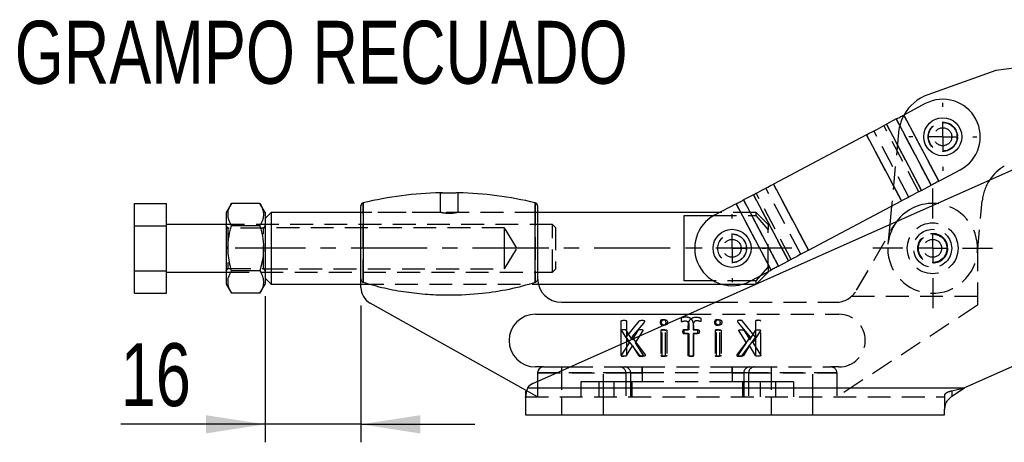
# Model space of a CAD drawing. Extents: x 27 to 362, y 20 to 287.
# Tile 6 of 11: x 52 to 107, y 261 to 284. Entities that reach past the tile are written whole.
import ezdxf

# ---------------------------------------------------------------- set-up
doc = ezdxf.new("R2010")
doc.units = 0
doc.linetypes.add('CENTERX2', pattern=[20.32, 12.7, -2.54, 2.54, -2.54])
doc.linetypes.add('HIDDEN', pattern=[1.905, 1.27, -0.635])
doc.layers.get('0').update_dxf_attribs({"linetype": 'CONTINUOUS'})
doc.styles.add('SLDTEXTSTYLE0', font='TXT', dxfattribs={"width": 0.75})
doc.dimstyles.new('SLDDIMSTYLE5', dxfattribs={"dimtxt": 3.5, "dimasz": 3.302, "dimexe": 0, "dimexo": 0.0625, "dimgap": 0.875, "dimtad": 1, "dimdec": 0, "dimlfac": 3, "dimrnd": 1e-09, "dimzin": 12, "dimtxsty": 'SLDTEXTSTYLE0', "dimsah": 1, "dimcen": 0.09, "dimazin": 3, "dimtfac": 1, "dimtmove": 0, "dimatfit": 3, "dimtolj": 1, "dimtzin": 12})

# ---------------------------------------------------------------- blocks, each defined once
blk = doc.blocks.new('_D_11')
at = {"color": 179, "linetype": 'CONTINUOUS'}
for p, q in [((65.686, 268.626), (65.686, 260.502)), ((71.019, 268.113), (71.019, 260.502)), ((65.686, 261.502), (57.642, 261.502)), ((71.019, 261.502), (65.686, 261.502)), ((71.019, 261.502), (77.369, 261.502))]:
    blk.add_line(p, q, dxfattribs=at)
for points in [[(65.686, 261.502), (62.384, 262.01), (62.384, 260.994)], [(71.019, 261.502), (74.321, 260.994), (74.321, 262.01)]]:
    blk.add_solid(points, dxfattribs=at)
at = {"color": 179, "linetype": 'CONTINUOUS', "insert": (57.642, 266.014, 0.033), "char_height": 3.5, "attachment_point": 1, "style": 'SLDTEXTSTYLE0'}
blk.add_mtext('16', dxfattribs=at)
blk = doc.blocks.new('SW_CENTERMARKSYMBOL_9')
at = {"color": 0, "linetype": 'CONTINUOUS'}
for p, q in [((0, 1.667), (0, 3.333)), ((0, 0), (0, 0.833)), ((-1.667, 0), (-3.333, 0)), ((0, 0), (-0.833, 0)), ((0, 0), (0, -0.833)), ((0, 0), (0.833, 0)), ((1.667, 0), (3.333, 0)), ((0, -1.667), (0, -3.333))]:
    blk.add_line(p, q, dxfattribs=at)
blk = doc.blocks.new('SW_CENTERMARKSYMBOL_10')
at = {"color": 0, "linetype": 'CONTINUOUS'}
for p, q in [((0, 1.667), (0, 1.892)), ((0, 0), (0, 0.833)), ((-1.667, 0), (-1.892, 0)), ((0, 0), (-0.833, 0)), ((0, 0), (0, -0.833)), ((0, 0), (0.833, 0)), ((1.667, 0), (1.892, 0)), ((0, -1.667), (0, -1.892))]:
    blk.add_line(p, q, dxfattribs=at)
blk = doc.blocks.new('SW_CENTERMARKSYMBOL_11')
at = {"color": 0, "linetype": 'CONTINUOUS'}
for p, q in [((0, 1.667), (0, 1.892)), ((0, 0), (0, 0.833)), ((-1.667, 0), (-1.892, 0)), ((0, 0), (-0.833, 0)), ((0, 0), (0, -0.833)), ((0, 0), (0.833, 0)), ((1.667, 0), (1.892, 0)), ((0, -1.667), (0, -1.892))]:
    blk.add_line(p, q, dxfattribs=at)

msp = doc.modelspace()

# ---------------------------------------------------------------- linework, layer by layer
at = {"color": 7, "linetype": 'CONTINUOUS'}
for p, q in [((80.5813, 263.7695), (124.9298, 283.5147)), ((108.3009, 281.4326), (106.3775, 281.1837)), ((106.3775, 281.1837), (102.5867, 279.8344)), ((102.443, 279.3421), (101.2444, 278.7079)), ((101.2444, 278.7079), (103.1931, 275.025)), ((100.8277, 278.4874), (100.2835, 278.1994)), ((100.2835, 278.1994), (102.2322, 274.5165)), ((100.8277, 278.4874), (102.7765, 274.8045)), ((99.1689, 277.6097), (93.9853, 274.8668)), ((99.1689, 277.6097), (101.1176, 273.9268)), ((103.1931, 275.025), (104.3917, 275.6592)), ((93.9853, 274.8668), (95.934, 271.184)), ((102.2322, 274.5165), (102.7765, 274.8045)), ((92.8707, 274.2771), (92.3264, 273.9891)), ((92.8707, 274.2771), (94.8194, 270.5942)), ((58.4189, 273.7948), (60.1855, 273.7948)), ((58.4189, 272.5439), (58.4189, 273.7948)), ((60.1855, 272.5439), (60.1855, 273.7948)), ((63.8086, 273.7948), (63.5189, 273.293)), ((65.3958, 273.7948), (63.8086, 273.7948)), ((65.6855, 273.293), (65.3958, 273.7948)), ((71.0189, 269.6092), (71.0189, 273.6621)), ((80.8524, 273.6621), (80.8524, 269.6092)), ((91.9098, 273.7686), (90.7112, 273.1344)), ((91.9098, 273.7686), (93.8585, 270.0857)), ((92.3264, 273.9891), (94.2752, 270.3062)), ((95.934, 271.184), (101.1176, 273.9268)), ((100.5631, 273.6333), (100.4675, 272.6234)), ((128.1837, 274.0171), (104.6211, 263.5263)), ((63.5189, 273.293), (63.5189, 269.293)), ((66.0189, 273.293), (65.6855, 272.9596)), ((65.6855, 273.293), (65.6855, 269.293)), ((71.0189, 273.293), (66.0189, 273.293)), ((66.0189, 273.293), (66.0189, 271.293)), ((91.0108, 273.293), (80.8524, 273.293)), ((89.0189, 273.1111), (90.6683, 273.1111)), ((89.0189, 269.4749), (89.0189, 273.1111)), ((58.4189, 272.5439), (60.1855, 272.5439)), ((58.4189, 270.0421), (58.4189, 272.5439)), ((63.5189, 272.6263), (60.1855, 272.6263)), ((60.1855, 270.0421), (60.1855, 272.5439)), ((65.3958, 272.5439), (63.8086, 272.5439)), ((66.0189, 271.293), (66.0189, 269.293)), ((94.2752, 270.3062), (94.8194, 270.5942)), ((58.4189, 270.0421), (60.1855, 270.0421)), ((58.4189, 268.7911), (58.4189, 270.0421)), ((60.1855, 268.7911), (60.1855, 270.0421)), ((60.1855, 269.9596), (63.5189, 269.9596)), ((65.3958, 270.0421), (63.8086, 270.0421)), ((92.6599, 269.4515), (93.8585, 270.0857)), ((93.0189, 269.4749), (93.2805, 269.7799)), ((93.0442, 269.3183), (93.6855, 269.9596)), ((93.6855, 269.9942), (93.6855, 269.9596)), ((63.5189, 269.293), (63.8086, 268.7911)), ((65.3958, 268.7911), (65.6855, 269.293)), ((65.6855, 269.6263), (66.0189, 269.293)), ((66.0189, 269.293), (71.0189, 269.293)), ((71.0189, 269.1129), (71.0189, 269.6092)), ((80.8948, 269.293), (91.1022, 269.293)), ((90.6683, 269.4749), (89.0189, 269.4749)), ((92.2689, 269.293), (92.9873, 269.293)), ((93.0189, 269.4749), (92.704, 269.4749)), ((93.0189, 269.307), (93.0189, 269.4749)), ((58.4189, 268.7911), (60.1855, 268.7911)), ((65.3958, 268.7911), (63.8086, 268.7911)), ((80.2105, 263.3853), (71.5307, 268.2401)), ((82.1858, 268.2933), (90.7419, 268.2933)), ((80.7359, 267.6266), (89.2445, 267.6266)), ((85.5138, 265.9656), (85.5138, 267.2405)), ((85.8079, 267.2405), (85.8079, 266.36)), ((85.8079, 266.36), (86.5184, 267.2405)), ((86.762, 267.1458), (86.0965, 266.36)), ((85.9384, 266.1546), (85.8079, 266.3297)), ((85.8079, 266.3297), (85.8079, 266.0965)), ((86.0965, 266.36), (86.1733, 266.2592)), ((81.1858, 264.693), (80.7359, 264.693)), ((80.8524, 264.3596), (80.8524, 263.8902)), ((81.1858, 264.693), (82.6555, 264.693)), ((80.1858, 263.3474), (80.1858, 262.9896)), ((80.2951, 263.5263), (104.6211, 263.5263)), ((103.9146, 263.0622), (104.6211, 263.5263)), ((80.1858, 262.9896), (80.1858, 262.0263)), ((103.5191, 262.0263), (103.5191, 262.3297)), ((80.1858, 262.0263), (103.5191, 262.0263))]:
    msp.add_line(p, q, dxfattribs=at)
at = {"color": 7, "linetype": 'HIDDEN'}
for p, q in [((103.1931, 275.025), (101.2444, 278.7079)), ((102.0785, 274.4352), (100.1298, 278.1181)), ((102.2322, 274.5165), (100.2835, 278.1994)), ((102.7765, 274.8045), (100.8277, 278.4874)), ((101.1176, 273.9268), (99.1689, 277.6097)), ((101.5343, 274.1472), (99.5856, 277.8301)), ((100.9512, 277.7341), (100.5631, 273.6333)), ((95.934, 271.184), (93.9853, 274.8668)), ((75.4356, 274.3863), (75.4356, 273.2913)), ((75.4923, 274.3797), (75.5467, 274.3735)), ((76.4357, 273.293), (76.4357, 274.3863)), ((94.8194, 270.5942), (92.8707, 274.2771)), ((94.9731, 270.6755), (93.0244, 274.3584)), ((95.5173, 270.9635), (93.5686, 274.6464)), ((71.1465, 269.388), (71.1465, 273.8242)), ((80.7248, 273.8242), (80.7248, 269.388)), ((93.8585, 270.0857), (91.9098, 273.7686)), ((94.2752, 270.3062), (92.3264, 273.9891)), ((105.3416, 271.0574), (105.6143, 273.9379)), ((80.8524, 273.293), (71.0189, 273.293)), ((75.4423, 273.293), (71.0189, 273.293)), ((80.8524, 273.293), (76.4357, 273.293)), ((90.6683, 273.1111), (93.0189, 273.1111)), ((93.0189, 273.293), (91.0108, 273.293)), ((93.0189, 273.1111), (93.0189, 273.293)), ((93.6855, 272.6263), (93.0189, 273.293)), ((93.6855, 272.3338), (93.0189, 273.1111)), ((81.6855, 272.6263), (63.5189, 272.6263)), ((63.6159, 272.418), (63.5189, 272.5565)), ((65.6855, 272.5565), (65.5885, 272.418)), ((81.6855, 269.9596), (81.6855, 272.6263)), ((81.8522, 272.4596), (81.6855, 272.6263)), ((93.6855, 272.6263), (93.6855, 272.3338)), ((98.619, 268.9599), (100.6876, 272.543)), ((100.4675, 272.6234), (100.3638, 271.5286)), ((63.6159, 272.418), (63.6159, 270.168)), ((65.5885, 272.418), (63.6159, 272.418)), ((65.5885, 270.168), (65.5885, 272.418)), ((79.0189, 272.4263), (65.6855, 272.4263)), ((79.0189, 271.293), (79.0189, 272.4263)), ((79.6998, 271.293), (79.0189, 272.4263)), ((81.8522, 272.4596), (81.8522, 270.1263)), ((93.6855, 270.2521), (93.6855, 272.3338)), ((79.0189, 270.1596), (79.0189, 271.293)), ((79.0189, 270.1596), (79.6998, 271.293)), ((105.3527, 271.293), (105.3527, 268.1265)), ((63.5189, 270.0295), (63.6159, 270.168)), ((63.5189, 269.9596), (81.6855, 269.9596)), ((63.6159, 270.168), (65.5885, 270.168)), ((65.5885, 270.168), (65.6855, 270.0295)), ((65.6855, 270.1596), (79.0189, 270.1596)), ((81.6855, 269.9596), (81.8522, 270.1263)), ((93.2805, 269.7799), (93.6855, 270.2521)), ((93.6855, 270.2521), (93.6855, 269.9942)), ((71.0189, 269.293), (80.8948, 269.293)), ((71.0189, 269.293), (80.8898, 269.293)), ((92.704, 269.4749), (90.6683, 269.4749)), ((91.1022, 269.293), (92.2689, 269.293)), ((92.9873, 269.293), (93.0189, 269.293)), ((93.0189, 269.293), (93.0442, 269.3183)), ((93.0189, 269.293), (93.0189, 269.307)), ((90.7419, 268.2933), (97.4643, 268.2933)), ((105.3527, 268.1265), (97.5191, 263.0263)), ((98.3459, 268.6263), (105.3527, 268.6263)), ((89.2445, 267.6266), (97.6356, 267.6266)), ((92.0293, 267.1436), (92.6947, 266.3577)), ((92.9834, 266.3577), (92.2729, 267.2383)), ((92.9834, 267.2383), (92.9834, 266.3577)), ((93.2775, 265.3366), (93.2775, 267.2383)), ((85.548, 266.6817), (85.9561, 266.0425)), ((86.122, 266.2061), (85.7993, 266.7185)), ((86.44, 266.7185), (86.122, 266.2061)), ((86.3067, 266.0351), (86.7175, 266.6817)), ((87.7128, 266.7107), (87.7128, 265.3348)), ((87.7903, 265.337), (87.7903, 266.7129)), ((87.9775, 265.3348), (87.9775, 266.7107)), ((88.055, 266.7129), (88.055, 265.337)), ((89.2834, 266.758), (88.98, 266.758)), ((88.98, 266.5521), (89.2834, 266.5521)), ((89.0553, 266.7603), (89.2432, 266.7603)), ((89.2432, 266.5544), (89.0553, 266.5544)), ((89.2432, 266.7603), (89.2432, 266.9064)), ((89.2432, 265.3375), (89.2432, 266.5544)), ((89.2834, 266.9152), (89.2834, 266.758)), ((89.2834, 266.5521), (89.2834, 265.3352)), ((89.5079, 266.9174), (89.5079, 266.7603)), ((89.5079, 266.7603), (89.8112, 266.7603)), ((89.8112, 266.5544), (89.5079, 266.5544)), ((89.5079, 266.5544), (89.5079, 265.3375)), ((89.5481, 266.758), (89.5481, 266.9042)), ((89.736, 266.758), (89.5481, 266.758)), ((89.5481, 265.3352), (89.5481, 266.5521)), ((89.5481, 266.5521), (89.736, 266.5521)), ((90.7363, 266.7107), (90.7363, 265.3348)), ((90.8138, 265.337), (90.8138, 266.7129)), ((91.001, 265.3348), (91.001, 266.7107)), ((91.0785, 266.7129), (91.0785, 265.337)), ((92.4846, 266.0374), (92.0737, 266.684)), ((92.3513, 266.7207), (92.6693, 266.2083)), ((92.6693, 266.2083), (92.9919, 266.7207)), ((93.2433, 266.684), (92.8352, 266.0447)), ((85.5138, 265.3388), (85.5138, 265.9656)), ((85.9561, 266.0425), (85.525, 265.3637)), ((85.8079, 266.0965), (85.8079, 265.3388)), ((86.5464, 265.3388), (85.9384, 266.1546)), ((86.1733, 266.2592), (86.813, 265.4197)), ((86.741, 265.3637), (86.3067, 266.0351)), ((92.6947, 266.3577), (91.9783, 265.4175)), ((92.0503, 265.366), (92.4846, 266.0374)), ((92.2448, 265.3366), (92.9834, 266.3274)), ((92.8352, 266.0447), (93.2663, 265.366)), ((92.9834, 266.3274), (92.9834, 265.3366)), ((85.8072, 265.3302), (86.1422, 265.8761)), ((86.1422, 265.8761), (86.4758, 265.3302)), ((92.6491, 265.8784), (92.3155, 265.3324)), ((92.9841, 265.3324), (92.6491, 265.8784)), ((80.8524, 264.3596), (85.7672, 264.3596)), ((85.7672, 264.3596), (81.9069, 264.3596)), ((82.1858, 264.693), (82.1858, 263.0263)), ((82.6555, 264.693), (85.4453, 264.693)), ((84.5191, 263.0263), (84.5191, 264.693)), ((85.4453, 264.693), (85.7095, 264.693)), ((85.7095, 264.693), (86.6755, 264.693)), ((85.7672, 264.3596), (85.7672, 263.0263)), ((86.0315, 264.3596), (85.7672, 264.3596)), ((86.0315, 264.3596), (86.0315, 263.8596)), ((86.6755, 264.3596), (86.0315, 264.3596)), ((86.0315, 264.3596), (86.6755, 264.3596)), ((86.6755, 264.3596), (86.6755, 264.693)), ((86.6755, 264.693), (91.6961, 264.693)), ((86.6755, 264.693), (86.6755, 264.3596)), ((86.6755, 264.3596), (86.6755, 263.8596)), ((91.6961, 264.3596), (86.6755, 264.3596)), ((91.6961, 264.3596), (91.6961, 264.693)), ((91.6961, 264.693), (92.662, 264.693)), ((91.6961, 264.693), (91.6961, 264.3596)), ((91.6961, 264.3596), (91.6961, 263.8596)), ((92.34, 264.3596), (91.6961, 264.3596)), ((91.6961, 264.3596), (92.34, 264.3596)), ((92.6043, 264.3596), (92.34, 264.3596)), ((92.34, 264.3596), (92.34, 263.8596)), ((97.5191, 264.3596), (92.6043, 264.3596)), ((92.6043, 264.3596), (92.6043, 263.0263)), ((92.6043, 264.3596), (97.5191, 264.3596)), ((92.662, 264.693), (92.9263, 264.693)), ((92.9263, 264.693), (97.1858, 264.693)), ((93.8524, 264.693), (93.8524, 263.0263)), ((96.1858, 263.0263), (96.1858, 264.693)), ((97.6356, 264.693), (97.1858, 264.693)), ((97.5191, 264.3596), (97.5191, 263.0263)), ((80.8524, 263.8902), (80.8524, 263.0263)), ((83.2691, 263.8596), (83.2691, 263.0263)), ((84.2691, 263.8596), (83.2691, 263.8596)), ((84.2691, 263.8596), (84.2691, 263.0263)), ((85.0997, 263.8596), (84.2691, 263.8596)), ((85.0997, 263.8596), (85.0997, 263.0263)), ((86.0315, 263.8596), (85.0997, 263.8596)), ((86.0315, 263.8596), (86.0315, 263.0263)), ((86.6755, 263.8596), (86.0315, 263.8596)), ((86.0997, 263.8596), (86.0997, 263.0263)), ((91.6961, 263.8596), (86.6755, 263.8596)), ((92.34, 263.8596), (91.6961, 263.8596)), ((92.2719, 263.8596), (92.2719, 263.0263)), ((92.34, 263.8596), (92.34, 263.0263)), ((93.2719, 263.8596), (92.34, 263.8596)), ((93.2719, 263.0263), (93.2719, 263.8596)), ((94.1024, 263.8596), (93.2719, 263.8596)), ((94.1024, 263.8596), (94.1024, 263.0263)), ((95.1024, 263.8596), (94.1024, 263.8596)), ((95.1024, 263.8596), (95.1024, 263.0263)), ((80.8524, 263.0263), (80.2105, 263.3853)), ((80.2951, 263.5263), (104.6211, 263.5263)), ((103.9146, 263.3716), (104.6211, 263.5263)), ((103.9146, 263.3716), (103.9146, 263.0622)), ((80.1858, 263.0263), (103.5191, 263.0263)), ((80.1858, 262.9896), (80.1858, 263.0263)), ((82.1858, 263.0263), (82.1858, 262.0263)), ((84.5191, 262.0263), (84.5191, 263.0263)), ((93.8524, 263.0263), (93.8524, 262.0263)), ((96.1858, 262.0263), (96.1858, 263.0263)), ((103.5191, 263.1274), (103.5191, 262.3297))]:
    msp.add_line(p, q, dxfattribs=at)
at = {"color": 8, "linetype": 'CONTINUOUS'}
for p, q in [((71.1465, 273.8242), (71.1465, 269.388)), ((80.7248, 269.388), (80.7248, 273.8242)), ((81.9069, 264.3596), (80.8524, 264.3596))]:
    msp.add_line(p, q, dxfattribs=at)
at = {"color": 179, "linetype": 'CENTERX2', "ltscale": 0.333333}
msp.add_line((95.0189, 271.293), (64.0189, 271.293), dxfattribs=at)
at = {"color": 7, "linetype": 'CONTINUOUS', "flags": 128}
for points in [[(100.8277, 278.4874), (100.8706, 278.5101), (100.917, 278.5346), (100.9666, 278.5609), (101.0189, 278.5886), (101.0734, 278.6174), (101.1295, 278.647), (101.1867, 278.6773), (101.2444, 278.7079)], [(99.1689, 277.6097), (99.3234, 277.6914), (99.4764, 277.7724), (99.6265, 277.8518), (99.7721, 277.9288), (99.912, 278.0028), (100.0446, 278.073), (100.1689, 278.1388), (100.2835, 278.1994)], [(92.8707, 274.2771), (92.9853, 274.3377), (93.1095, 274.4035), (93.2422, 274.4737), (93.3821, 274.5477), (93.5277, 274.6247), (93.6778, 274.7041), (93.8308, 274.7851), (93.9853, 274.8668)], [(103.1931, 275.025), (103.1354, 274.9944), (103.0782, 274.9642), (103.0221, 274.9345), (102.9676, 274.9057), (102.9154, 274.878), (102.8658, 274.8518), (102.8193, 274.8272), (102.7765, 274.8045)], [(102.2322, 274.5165), (102.1176, 274.4559), (101.9934, 274.3902), (101.8607, 274.3199), (101.7208, 274.246), (101.5752, 274.1689), (101.4251, 274.0895), (101.2721, 274.0085), (101.1176, 273.9268)], [(91.9098, 273.7686), (91.9675, 273.7992), (92.0247, 273.8295), (92.0808, 273.8591), (92.1353, 273.8879), (92.1875, 273.9156), (92.2371, 273.9418), (92.2836, 273.9664), (92.3264, 273.9891)], [(95.934, 271.184), (95.7795, 271.1022), (95.6265, 271.0212), (95.4764, 270.9419), (95.3308, 270.8648), (95.191, 270.7908), (95.0583, 270.7206), (94.934, 270.6548), (94.8194, 270.5942)], [(94.2752, 270.3062), (94.2323, 270.2835), (94.1859, 270.259), (94.1363, 270.2327), (94.084, 270.2051), (94.0295, 270.1763), (93.9734, 270.1466), (93.9162, 270.1163), (93.8585, 270.0857)]]:
    msp.add_lwpolyline(points, dxfattribs=at)
at = {"color": 7, "linetype": 'CONTINUOUS'}
for centre in [(103.4174, 277.5006), (91.6855, 271.293)]:
    msp.add_circle(centre, 1.0583, dxfattribs=at)
at = {"color": 7, "linetype": 'HIDDEN'}
for centre, radius in [((103.4174, 277.5006), 0.8167), ((103.4174, 277.5006), 0.8), ((103.4174, 277.5006), 0.7937), ((103.4174, 277.5006), 0.5), ((102.8527, 271.293), 1.4167), ((91.6855, 271.293), 0.8), ((91.6855, 271.293), 0.7937), ((102.8527, 271.293), 1.0583), ((102.8527, 271.293), 0.8333), ((102.8527, 271.293), 0.8167), ((102.8527, 271.293), 0.7937), ((91.6855, 271.293), 0.5), ((102.8527, 271.293), 0.5)]:
    msp.add_circle(centre, radius, dxfattribs=at)
at = {"color": 7, "linetype": 'CONTINUOUS'}
for centre, radius, start, end in [((103.4174, 277.5006), 2.4772, 109.59263, 150.63678), ((103.4174, 277.5006), 2.0833, 297.88466, 117.88466), ((108.1031, 273.7023), 2.5, 120.30215, 146.00393), ((75.9356, 253.9474), 20.4456, 91.38929, 103.54676), ((75.9356, 253.9474), 20.4456, 76.45324, 88.61005), ((71.1855, 273.6621), 0.1667, 103.54676, 180), ((80.6858, 273.6621), 0.1667, 0, 76.45324), ((102.8527, 271.293), 2.5, 84.95206, 143.04794), ((91.6855, 271.293), 2.0833, 117.88466, 297.88466), ((82.1858, 269.6266), 1.3333, 180, 270), ((72.0189, 269.1129), 1, 180, 240.78075), ((80.7359, 266.1598), 1.4668, 90, 270), ((81.1858, 264.3596), 0.3333, 90, 180), ((80.8524, 263.1604), 0.6667, 114, 146.71357)]:
    msp.add_arc(centre, radius, start, end, dxfattribs=at)
at = {"color": 7, "linetype": 'HIDDEN'}
for centre, radius, start, end in [((103.4174, 277.5006), 2.4772, 150.63678, 174.59263), ((108.1031, 273.7023), 2.5, 146.00393, 174.59263), ((102.8527, 271.293), 2.5, 180, 84.95206), ((102.8527, 271.293), 2.5, 143.04794, 180), ((97.4643, 269.6266), 1.3333, 270, 330), ((97.6356, 266.1598), 1.4668, 270, 90), ((85.4395, 264.3652), 0.3278, 359.02426, 88.98981), ((85.7038, 264.3652), 0.3278, 359.02426, 88.98981), ((92.6678, 264.3652), 0.3278, 91.01019, 180.97574), ((92.932, 264.3652), 0.3278, 91.01019, 180.97574), ((97.1858, 264.3596), 0.3333, 0, 90)]:
    msp.add_arc(centre, radius, start, end, dxfattribs=at)
at = {"color": 7, "linetype": 'CONTINUOUS'}
for points, knots in [([(75.5262, 274.3756), (75.4973, 274.3791), (75.445, 274.3854), (75.4415, 274.386), (75.4399, 274.3863)], [0, 0, 0, 0, 0.5505696, 1, 1, 1, 1]), ([(76.4317, 274.3863), (76.4295, 274.386), (76.4245, 274.3853), (76.3506, 274.3757), (76.2318, 274.3637), (76.0776, 274.3539), (75.9077, 274.3512), (75.7424, 274.3564), (75.6107, 274.3664), (75.5509, 274.3729), (75.5262, 274.3756)], [0, 0, 0, 0, 0.1100513, 0.2421656, 0.3752457, 0.5090632, 0.6422227, 0.7743434, 0.9066706, 1, 1, 1, 1]), ([(63.8086, 272.5439), (63.7527, 272.6525), (63.6397, 272.872), (63.5984, 273.1972), (63.6591, 273.5081), (63.7585, 273.6987), (63.8086, 273.7948)], [0, 0, 0, 0, 0.26460233, 0.53494225, 0.76534025, 1, 1, 1, 1]), ([(65.3958, 273.7948), (65.4517, 273.6863), (65.5647, 273.4668), (65.606, 273.1415), (65.5454, 272.8307), (65.446, 272.6401), (65.3958, 272.5439)], [0, 0, 0, 0, 0.2646021, 0.5349422, 0.7653402, 1, 1, 1, 1]), ([(63.8086, 270.0421), (63.7312, 270.3604), (63.6031, 270.887), (63.615, 271.6507), (63.704, 272.1643), (63.7854, 272.4596), (63.8086, 272.5439)], [0, 0, 0, 0, 0.385644, 0.6377492, 0.896667, 1, 1, 1, 1]), ([(65.3958, 272.5439), (65.419, 272.4596), (65.499, 272.1695), (65.5888, 271.6562), (65.6026, 270.8923), (65.4732, 270.3604), (65.3958, 270.0421)], [0, 0, 0, 0, 0.1033335, 0.3558137, 0.6143543, 1, 1, 1, 1]), ([(63.8086, 268.7911), (63.7527, 268.8997), (63.6397, 269.1192), (63.5984, 269.4444), (63.6591, 269.7553), (63.7585, 269.9459), (63.8086, 270.0421)], [0, 0, 0, 0, 0.26460231, 0.53494222, 0.76534024, 1, 1, 1, 1]), ([(65.3958, 270.0421), (65.4517, 269.9335), (65.5647, 269.714), (65.606, 269.3888), (65.5454, 269.0779), (65.446, 268.8873), (65.3958, 268.7911)], [0, 0, 0, 0, 0.2646022, 0.5349422, 0.7653402, 1, 1, 1, 1]), ([(71.1465, 269.388), (71.1304, 269.3953), (71.0982, 269.4099), (71.0571, 269.457), (71.0252, 269.5241), (71.0211, 269.5799), (71.0189, 269.6092)], [0, 0, 0, 0, 0.1940098, 0.3867429, 0.6770934, 1, 1, 1, 1]), ([(80.7248, 269.388), (80.2429, 269.2518), (79.2739, 268.9781), (77.6682, 268.7412), (76.1488, 268.6575), (74.7343, 268.7066), (73.5303, 268.8356), (72.3271, 269.0459), (71.54, 269.2739), (71.1465, 269.388)], [0, 0, 0, 0, 0.1544694, 0.3105839, 0.4999494, 0.6235514, 0.7471481, 0.8735945, 1, 1, 1, 1]), ([(80.8524, 269.6092), (80.8494, 269.5744), (80.8443, 269.5153), (80.8067, 269.446), (80.7664, 269.4054), (80.7369, 269.393), (80.7248, 269.388)], [0, 0, 0, 0, 0.38219168, 0.64825865, 0.85560806, 1, 1, 1, 1]), ([(85.5138, 267.2405), (85.5148, 267.2477), (85.5163, 267.2584), (85.5267, 267.2686), (85.5454, 267.2784), (85.591, 267.2869), (85.6329, 267.2886), (85.6609, 267.2897)], [0, 0, 0, 0, 0.1241853, 0.1868169, 0.249532, 0.4996248, 1, 1, 1, 1]), ([(85.6609, 267.2897), (85.6889, 267.2886), (85.7309, 267.287), (85.7764, 267.2785), (85.7952, 267.2688), (85.8052, 267.2583), (85.8069, 267.2476), (85.8079, 267.2405)], [0, 0, 0, 0, 0.5003875, 0.7506606, 0.8131292, 0.8758909, 1, 1, 1, 1]), ([(86.5184, 267.2405), (86.5298, 267.2526), (86.5526, 267.277), (86.6123, 267.288), (86.6541, 267.2891), (86.6797, 267.2897)], [0, 0, 0, 0, 0.2778615, 0.558229, 1, 1, 1, 1]), ([(86.6797, 267.2897), (86.705, 267.2887), (86.743, 267.2873), (86.7873, 267.2779), (86.8074, 267.2599), (86.809, 267.247), (86.8098, 267.2405)], [0, 0, 0, 0, 0.5011235, 0.7512686, 0.8754542, 1, 1, 1, 1]), ([(86.8098, 267.2405), (86.8047, 267.2209), (86.7955, 267.1858), (86.7723, 267.1581), (86.762, 267.1458)], [0, 0, 0, 0, 0.55673403, 1, 1, 1, 1]), ([(87.7609, 267.1707), (87.7615, 267.1868), (87.7627, 267.219), (87.7743, 267.2672), (87.8276, 267.319), (87.8842, 267.319), (87.924, 267.3191)], [0, 0, 0, 0, 0.1877967, 0.3751872, 0.5607599, 1, 1, 1, 1]), ([(87.9212, 267.025), (87.8977, 267.0256), (87.8509, 267.0268), (87.7835, 267.0533), (87.763, 267.115), (87.7616, 267.1521), (87.7609, 267.1707)], [0, 0, 0, 0, 0.2815772, 0.5584059, 0.778572, 1, 1, 1, 1]), ([(87.924, 267.3191), (87.9476, 267.3185), (87.9945, 267.3175), (88.0614, 267.2904), (88.0828, 267.2291), (88.0838, 267.192), (88.0844, 267.1734)], [0, 0, 0, 0, 0.28153168, 0.55868915, 0.77849456, 1, 1, 1, 1]), ([(88.0844, 267.1734), (88.0845, 267.157), (88.0846, 267.1339), (88.0772, 267.1122), (88.075, 267.1059)], [0, 0, 0, 0, 0.7077943, 1, 1, 1, 1]), ([(80.2951, 263.5263), (80.2689, 263.4455), (80.2109, 263.2666), (80.1947, 263.0877), (80.1858, 262.9896)], [0, 0, 0, 0, 0.4515491, 1, 1, 1, 1]), ([(103.5191, 262.3297), (103.5266, 262.3927), (103.5399, 262.5036), (103.5954, 262.6985), (103.7259, 262.8829), (103.8463, 262.9973), (103.9146, 263.0622)], [0, 0, 0, 0, 0.28479781, 0.50142264, 0.71716737, 1, 1, 1, 1])]:
    msp.add_open_spline(points, degree=3, knots=knots, dxfattribs=at)
at = {"color": 7, "linetype": 'HIDDEN'}
for points, knots in [([(76.4357, 273.293), (76.4303, 273.2916), (76.4196, 273.2889), (76.3363, 273.2696), (76.2124, 273.2474), (76.055, 273.2307), (75.8853, 273.2277), (75.7238, 273.2391), (75.5843, 273.2599), (75.4849, 273.2807), (75.435, 273.2931), (75.4407, 273.2917), (75.4423, 273.2913)], [0, 0, 0, 0, 0.1051323, 0.2101903, 0.3171953, 0.4257585, 0.5321271, 0.6359402, 0.740827, 0.8486959, 0.9569029, 1, 1, 1, 1]), ([(87.8437, 267.3168), (87.8201, 267.3163), (87.7733, 267.3152), (87.7063, 267.2882), (87.685, 267.2269), (87.6839, 267.1898), (87.6834, 267.1712)], [0, 0, 0, 0, 0.281532, 0.5586894, 0.7784946, 1, 1, 1, 1]), ([(87.6834, 267.1712), (87.684, 267.155), (87.6852, 267.1229), (87.6968, 267.0746), (87.7501, 267.0229), (87.8067, 267.0228), (87.8465, 267.0227)], [0, 0, 0, 0, 0.1877964, 0.3751881, 0.5607601, 1, 1, 1, 1]), ([(88.0069, 267.1684), (88.0063, 267.1845), (88.005, 267.2167), (87.9935, 267.265), (87.9402, 267.3167), (87.8835, 267.3168), (87.8437, 267.3168)], [0, 0, 0, 0, 0.1877967, 0.3751874, 0.5607599, 1, 1, 1, 1]), ([(87.8465, 267.0227), (87.8701, 267.0233), (87.9169, 267.0245), (87.9843, 267.0511), (88.0047, 267.1128), (88.0062, 267.1498), (88.0069, 267.1684)], [0, 0, 0, 0, 0.2815768, 0.5584049, 0.7785721, 1, 1, 1, 1]), ([(88.075, 267.1059), (88.0729, 267.0965), (88.0673, 267.0714), (88.0165, 267.0255), (87.9606, 267.0252), (87.9212, 267.025)], [0, 0, 0, 0, 0.1495381, 0.4021295, 1, 1, 1, 1]), ([(89.0931, 267.4639), (89.0358, 267.459), (88.9642, 267.4528), (88.8816, 267.4254), (88.8399, 267.3813), (88.8413, 267.3363), (88.8422, 267.3063)], [0, 0, 0, 0, 0.50112481, 0.62675852, 0.75047154, 1, 1, 1, 1]), ([(88.8422, 267.3063), (88.8431, 267.288), (88.8445, 267.2606), (88.851, 267.2308), (88.8586, 267.2192), (88.8663, 267.2137), (88.8733, 267.2133), (88.878, 267.213)], [0, 0, 0, 0, 0.5000369, 0.7500152, 0.8127748, 0.8753153, 1, 1, 1, 1]), ([(88.878, 267.213), (88.9135, 267.2265), (88.9767, 267.2505), (89.0441, 267.2557), (89.0738, 267.258)], [0, 0, 0, 0, 0.5599913, 1, 1, 1, 1]), ([(89.0738, 267.258), (89.113, 267.2543), (89.172, 267.2488), (89.23, 267.1949), (89.2817, 267.091), (89.2826, 266.9933), (89.2834, 266.9152)], [0, 0, 0, 0, 0.2487451, 0.3741933, 0.4996324, 1, 1, 1, 1]), ([(89.5481, 266.9042), (89.5456, 266.9816), (89.5407, 267.1356), (89.4555, 267.3457), (89.2763, 267.4543), (89.1543, 267.4607), (89.0931, 267.4639)], [0, 0, 0, 0, 0.2814263, 0.5602905, 0.7793369, 1, 1, 1, 1]), ([(89.2432, 266.9064), (89.2457, 266.9838), (89.2506, 267.1379), (89.3358, 267.3479), (89.515, 267.4566), (89.637, 267.463), (89.6982, 267.4661)], [0, 0, 0, 0, 0.2814262, 0.5602907, 0.7793369, 1, 1, 1, 1]), ([(89.7175, 267.2603), (89.6783, 267.2566), (89.6193, 267.2511), (89.5612, 267.1971), (89.5096, 267.0932), (89.5087, 266.9955), (89.5079, 266.9174)], [0, 0, 0, 0, 0.2487451, 0.3741933, 0.4996318, 1, 1, 1, 1]), ([(89.6982, 267.4661), (89.7555, 267.4612), (89.8271, 267.4551), (89.9097, 267.4277), (89.9514, 267.3835), (89.95, 267.3386), (89.9491, 267.3085)], [0, 0, 0, 0, 0.5011248, 0.6267585, 0.7504715, 1, 1, 1, 1]), ([(89.9133, 267.2152), (89.8778, 267.2287), (89.8145, 267.2528), (89.7471, 267.258), (89.7175, 267.2603)], [0, 0, 0, 0, 0.5599913, 1, 1, 1, 1]), ([(89.9491, 267.3085), (89.9482, 267.2903), (89.9468, 267.2629), (89.9403, 267.2331), (89.9327, 267.2215), (89.925, 267.2159), (89.9179, 267.2155), (89.9133, 267.2152)], [0, 0, 0, 0, 0.5000369, 0.7500151, 0.8127745, 0.8753151, 1, 1, 1, 1]), ([(90.8673, 267.3168), (90.8437, 267.3163), (90.7968, 267.3152), (90.7299, 267.2882), (90.7085, 267.2269), (90.7074, 267.1898), (90.7069, 267.1712)], [0, 0, 0, 0, 0.2815319, 0.5586893, 0.7784946, 1, 1, 1, 1]), ([(90.7069, 267.1712), (90.7075, 267.155), (90.7087, 267.1229), (90.7203, 267.0746), (90.7736, 267.0229), (90.8302, 267.0228), (90.87, 267.0227)], [0, 0, 0, 0, 0.1877964, 0.3751878, 0.5607602, 1, 1, 1, 1]), ([(90.7844, 267.1707), (90.785, 267.1868), (90.7862, 267.219), (90.7978, 267.2672), (90.8511, 267.319), (90.9077, 267.319), (90.9475, 267.3191)], [0, 0, 0, 0, 0.1877966, 0.3751872, 0.5607598, 1, 1, 1, 1]), ([(90.9448, 267.025), (90.9212, 267.0256), (90.8744, 267.0268), (90.807, 267.0533), (90.7865, 267.115), (90.7851, 267.1521), (90.7844, 267.1707)], [0, 0, 0, 0, 0.2815774, 0.558406, 0.7785721, 1, 1, 1, 1]), ([(91.0304, 267.1684), (91.0298, 267.1845), (91.0286, 267.2167), (91.017, 267.265), (90.9637, 267.3167), (90.9071, 267.3168), (90.8673, 267.3168)], [0, 0, 0, 0, 0.1877966, 0.3751873, 0.5607596, 1, 1, 1, 1]), ([(90.87, 267.0227), (90.8936, 267.0233), (90.9404, 267.0245), (91.0078, 267.0511), (91.0283, 267.1128), (91.0297, 267.1498), (91.0304, 267.1684)], [0, 0, 0, 0, 0.2815768, 0.5584049, 0.7785721, 1, 1, 1, 1]), ([(91.1079, 267.1734), (91.1073, 267.1573), (91.1061, 267.1251), (91.0945, 267.0768), (91.0412, 267.0251), (90.9846, 267.025), (90.9448, 267.025)], [0, 0, 0, 0, 0.1877965, 0.3751881, 0.5607606, 1, 1, 1, 1]), ([(91.1079, 267.1734), (91.1073, 267.1573), (91.1061, 267.1251), (91.0945, 267.0768), (91.0412, 267.0251), (90.9846, 267.025), (90.9448, 267.025)], [0, 0, 0, 0, 0.1877965, 0.3751881, 0.5607606, 1, 1, 1, 1]), ([(90.9475, 267.3191), (90.9711, 267.3185), (91.018, 267.3175), (91.0849, 267.2904), (91.1063, 267.2291), (91.1074, 267.192), (91.1079, 267.1734)], [0, 0, 0, 0, 0.2815315, 0.558689, 0.7784945, 1, 1, 1, 1]), ([(90.9475, 267.3191), (90.9711, 267.3185), (91.018, 267.3175), (91.0849, 267.2904), (91.1063, 267.2291), (91.1074, 267.192), (91.1079, 267.1734)], [0, 0, 0, 0, 0.2815315, 0.558689, 0.7784945, 1, 1, 1, 1]), ([(92.1116, 267.2874), (92.0862, 267.2865), (92.0483, 267.285), (92.0039, 267.2757), (91.9838, 267.2576), (91.9823, 267.2447), (91.9815, 267.2383)], [0, 0, 0, 0, 0.5011244, 0.7512685, 0.8754562, 1, 1, 1, 1]), ([(92.1116, 267.2874), (92.0862, 267.2865), (92.0483, 267.285), (92.0039, 267.2757), (91.9838, 267.2576), (91.9823, 267.2447), (91.9815, 267.2383)], [0, 0, 0, 0, 0.5011244, 0.7512685, 0.8754562, 1, 1, 1, 1]), ([(91.9815, 267.2383), (91.9866, 267.2187), (91.9957, 267.1836), (92.019, 267.1559), (92.0293, 267.1436)], [0, 0, 0, 0, 0.5567336, 1, 1, 1, 1]), ([(92.2729, 267.2383), (92.2615, 267.2504), (92.2386, 267.2748), (92.1789, 267.2858), (92.1371, 267.2868), (92.1116, 267.2874)], [0, 0, 0, 0, 0.2778618, 0.5582295, 1, 1, 1, 1]), ([(92.2729, 267.2383), (92.2615, 267.2504), (92.2386, 267.2748), (92.1789, 267.2858), (92.1371, 267.2868), (92.1116, 267.2874)], [0, 0, 0, 0, 0.2778618, 0.5582295, 1, 1, 1, 1]), ([(93.1304, 267.2874), (93.1024, 267.2864), (93.0604, 267.2847), (93.0149, 267.2762), (92.9961, 267.2665), (92.986, 267.2561), (92.9844, 267.2454), (92.9834, 267.2383)], [0, 0, 0, 0, 0.5003875, 0.7506606, 0.8131292, 0.8758909, 1, 1, 1, 1]), ([(93.1304, 267.2874), (93.1024, 267.2864), (93.0604, 267.2847), (93.0149, 267.2762), (92.9961, 267.2665), (92.986, 267.2561), (92.9844, 267.2454), (92.9834, 267.2383)], [0, 0, 0, 0, 0.5003875, 0.7506606, 0.8131292, 0.8758909, 1, 1, 1, 1]), ([(93.2775, 267.2383), (93.2765, 267.2454), (93.2749, 267.2562), (93.2646, 267.2663), (93.2459, 267.2761), (93.2003, 267.2846), (93.1584, 267.2863), (93.1304, 267.2874)], [0, 0, 0, 0, 0.1241853, 0.1868169, 0.249532, 0.4996248, 1, 1, 1, 1]), ([(93.2775, 267.2383), (93.2765, 267.2454), (93.2749, 267.2562), (93.2646, 267.2663), (93.2459, 267.2761), (93.2003, 267.2846), (93.1584, 267.2863), (93.1304, 267.2874)], [0, 0, 0, 0, 0.1241853, 0.1868169, 0.249532, 0.4996248, 1, 1, 1, 1]), ([(85.6615, 266.758), (85.6381, 266.7576), (85.6031, 266.7569), (85.562, 266.7521), (85.5432, 266.743), (85.5349, 266.7343), (85.5311, 266.7207), (85.5369, 266.7021), (85.5443, 266.6885), (85.548, 266.6817)], [0, 0, 0, 0, 0.374969, 0.5621927, 0.6565815, 0.7035003, 0.7502368, 0.8749689, 1, 1, 1, 1]), ([(85.7993, 266.7185), (85.7899, 266.7293), (85.771, 266.7511), (85.7189, 266.7574), (85.6833, 266.7578), (85.6615, 266.758)], [0, 0, 0, 0, 0.2775536, 0.5580925, 1, 1, 1, 1]), ([(86.5921, 266.758), (86.5618, 266.7577), (86.5195, 266.7572), (86.4627, 266.7482), (86.4475, 266.7284), (86.44, 266.7185)], [0, 0, 0, 0, 0.5614567, 0.7815598, 1, 1, 1, 1]), ([(86.7175, 266.6817), (86.7216, 266.6887), (86.7295, 266.7026), (86.7329, 266.7269), (86.7181, 266.7429), (86.6955, 266.7523), (86.6528, 266.7574), (86.6164, 266.7578), (86.5921, 266.758)], [0, 0, 0, 0, 0.12532407, 0.2490476, 0.34230948, 0.43637344, 0.6241862, 1, 1, 1, 1]), ([(87.846, 266.758), (87.8203, 266.7577), (87.7817, 266.7572), (87.7374, 266.747), (87.716, 266.7301), (87.7139, 266.7172), (87.7128, 266.7107)], [0, 0, 0, 0, 0.5015189, 0.7515324, 0.876161, 1, 1, 1, 1]), ([(87.7903, 266.7129), (87.7911, 266.7194), (87.7928, 266.7325), (87.8138, 266.7496), (87.858, 266.7589), (87.8962, 266.7597), (87.9217, 266.7603)], [0, 0, 0, 0, 0.1245241, 0.2487893, 0.4987805, 1, 1, 1, 1]), ([(87.9775, 266.7107), (87.9766, 266.7172), (87.975, 266.7302), (87.954, 266.7474), (87.9098, 266.7567), (87.8715, 266.7575), (87.846, 266.758)], [0, 0, 0, 0, 0.124524, 0.2487888, 0.4987805, 1, 1, 1, 1]), ([(87.9217, 266.7603), (87.9475, 266.7599), (87.9861, 266.7595), (88.0304, 266.7492), (88.0517, 266.7324), (88.0539, 266.7194), (88.055, 266.7129)], [0, 0, 0, 0, 0.5015182, 0.7515313, 0.8761594, 1, 1, 1, 1]), ([(88.98, 266.758), (88.9747, 266.7575), (88.9639, 266.7566), (88.9469, 266.7424), (88.9322, 266.7073), (88.9311, 266.6754), (88.9304, 266.6542)], [0, 0, 0, 0, 0.1249256, 0.2499183, 0.4995739, 1, 1, 1, 1]), ([(88.9304, 266.6542), (88.9311, 266.6334), (88.932, 266.6021), (88.9469, 266.5672), (88.9644, 266.5546), (88.9748, 266.553), (88.98, 266.5521)], [0, 0, 0, 0, 0.4990989, 0.7504027, 0.8732361, 1, 1, 1, 1]), ([(89.0079, 266.6564), (89.0084, 266.6775), (89.0092, 266.709), (89.0217, 266.7453), (89.0392, 266.7589), (89.0499, 266.7598), (89.0553, 266.7603)], [0, 0, 0, 0, 0.500706, 0.75003, 0.8749032, 1, 1, 1, 1]), ([(89.0553, 266.5544), (89.05, 266.5548), (89.0395, 266.5558), (89.0228, 266.5696), (89.0092, 266.6044), (89.0084, 266.6356), (89.0079, 266.6564)], [0, 0, 0, 0, 0.1249666, 0.2500643, 0.4989618, 1, 1, 1, 1]), ([(89.7834, 266.6542), (89.7828, 266.6752), (89.782, 266.7068), (89.7695, 266.7431), (89.752, 266.7566), (89.7414, 266.7576), (89.736, 266.758)], [0, 0, 0, 0, 0.5007059, 0.75003, 0.8749032, 1, 1, 1, 1]), ([(89.736, 266.5521), (89.7413, 266.5526), (89.7518, 266.5535), (89.7685, 266.5674), (89.7821, 266.6022), (89.7828, 266.6333), (89.7834, 266.6542)], [0, 0, 0, 0, 0.1249667, 0.2500643, 0.4989618, 1, 1, 1, 1]), ([(89.8112, 266.7603), (89.8166, 266.7598), (89.8273, 266.7588), (89.8444, 266.7447), (89.8591, 266.7096), (89.8602, 266.6777), (89.8609, 266.6564)], [0, 0, 0, 0, 0.1249254, 0.24991648, 0.49957423, 1, 1, 1, 1]), ([(89.8609, 266.6564), (89.8602, 266.6356), (89.8592, 266.6043), (89.8444, 266.5694), (89.8269, 266.5568), (89.8165, 266.5552), (89.8112, 266.5544)], [0, 0, 0, 0, 0.49909898, 0.75040284, 0.87323624, 1, 1, 1, 1]), ([(90.8696, 266.758), (90.8438, 266.7577), (90.8052, 266.7572), (90.7609, 266.747), (90.7396, 266.7301), (90.7374, 266.7172), (90.7363, 266.7107)], [0, 0, 0, 0, 0.5015189, 0.7515324, 0.876161, 1, 1, 1, 1]), ([(90.8138, 266.7129), (90.8146, 266.7194), (90.8163, 266.7325), (90.8373, 266.7496), (90.8815, 266.7589), (90.9197, 266.7597), (90.9452, 266.7603)], [0, 0, 0, 0, 0.1245242, 0.2487894, 0.4987807, 1, 1, 1, 1]), ([(91.001, 266.7107), (91.0002, 266.7172), (90.9985, 266.7302), (90.9775, 266.7474), (90.9333, 266.7567), (90.8951, 266.7575), (90.8696, 266.758)], [0, 0, 0, 0, 0.1245242, 0.2487886, 0.4987808, 1, 1, 1, 1]), ([(90.9452, 266.7603), (90.971, 266.7599), (91.0096, 266.7595), (91.0539, 266.7492), (91.0752, 266.7324), (91.0774, 266.7194), (91.0785, 266.7129)], [0, 0, 0, 0, 0.5015179, 0.7515313, 0.8761596, 1, 1, 1, 1]), ([(90.9452, 266.7603), (90.971, 266.7599), (91.0096, 266.7595), (91.0539, 266.7492), (91.0752, 266.7324), (91.0774, 266.7194), (91.0785, 266.7129)], [0, 0, 0, 0, 0.5015179, 0.7515313, 0.8761596, 1, 1, 1, 1]), ([(92.0737, 266.684), (92.0697, 266.691), (92.0617, 266.7048), (92.0584, 266.7291), (92.0731, 266.7451), (92.0957, 266.7545), (92.1384, 266.7596), (92.1749, 266.76), (92.1992, 266.7603)], [0, 0, 0, 0, 0.125324, 0.2490475, 0.3423094, 0.4363726, 0.6241856, 1, 1, 1, 1]), ([(92.1992, 266.7603), (92.2295, 266.7599), (92.2717, 266.7595), (92.3286, 266.7504), (92.3438, 266.7306), (92.3513, 266.7207)], [0, 0, 0, 0, 0.561456, 0.7815611, 1, 1, 1, 1]), ([(92.1992, 266.7603), (92.2295, 266.7599), (92.2717, 266.7595), (92.3286, 266.7504), (92.3438, 266.7306), (92.3513, 266.7207)], [0, 0, 0, 0, 0.561456, 0.7815611, 1, 1, 1, 1]), ([(92.9919, 266.7207), (93.0013, 266.7316), (93.0203, 266.7533), (93.0724, 266.7596), (93.108, 266.76), (93.1298, 266.7603)], [0, 0, 0, 0, 0.277553, 0.5580934, 1, 1, 1, 1]), ([(92.9919, 266.7207), (93.0013, 266.7316), (93.0203, 266.7533), (93.0724, 266.7596), (93.108, 266.76), (93.1298, 266.7603)], [0, 0, 0, 0, 0.277553, 0.5580934, 1, 1, 1, 1]), ([(93.1298, 266.7603), (93.1531, 266.7598), (93.1881, 266.7591), (93.2293, 266.7543), (93.2481, 266.7452), (93.2564, 266.7365), (93.2602, 266.723), (93.2544, 266.7044), (93.247, 266.6908), (93.2433, 266.684)], [0, 0, 0, 0, 0.3749673, 0.5621905, 0.6565801, 0.7035, 0.7502349, 0.874969, 1, 1, 1, 1]), ([(85.525, 265.3637), (85.5211, 265.3568), (85.5135, 265.3429), (85.5109, 265.3188), (85.5262, 265.3037), (85.5485, 265.2948), (85.5903, 265.2876), (85.6264, 265.2875), (85.6504, 265.2874)], [0, 0, 0, 0, 0.125369, 0.2489483, 0.3422397, 0.4362984, 0.6241455, 1, 1, 1, 1]), ([(86.6275, 265.2874), (86.6506, 265.2875), (86.6853, 265.2876), (86.7253, 265.2951), (86.7466, 265.3049), (86.7583, 265.322), (86.753, 265.3443), (86.745, 265.3572), (86.741, 265.3637)], [0, 0, 0, 0, 0.3757542, 0.5635457, 0.6575515, 0.750489, 0.8747087, 1, 1, 1, 1]), ([(86.813, 265.4197), (86.8226, 265.4063), (86.8396, 265.3824), (86.847, 265.354), (86.8502, 265.3416)], [0, 0, 0, 0, 0.5618072, 1, 1, 1, 1]), ([(91.9783, 265.4175), (91.9687, 265.4041), (91.9517, 265.3801), (91.9443, 265.3518), (91.9411, 265.3394)], [0, 0, 0, 0, 0.5618086, 1, 1, 1, 1]), ([(92.1638, 265.2897), (92.1407, 265.2897), (92.106, 265.2899), (92.066, 265.2974), (92.0447, 265.3071), (92.033, 265.3243), (92.0383, 265.3465), (92.0463, 265.3595), (92.0503, 265.366)], [0, 0, 0, 0, 0.3757545, 0.5635458, 0.6575511, 0.7504885, 0.8747082, 1, 1, 1, 1]), ([(93.2663, 265.366), (93.2701, 265.359), (93.2778, 265.3452), (93.2804, 265.321), (93.2651, 265.3059), (93.2427, 265.2971), (93.201, 265.2899), (93.1649, 265.2898), (93.1408, 265.2897)], [0, 0, 0, 0, 0.1253702, 0.2489492, 0.3422408, 0.4362997, 0.6241447, 1, 1, 1, 1]), ([(85.6609, 265.2897), (85.6329, 265.291), (85.5909, 265.293), (85.5422, 265.3005), (85.5174, 265.3174), (85.515, 265.3317), (85.5138, 265.3388)], [0, 0, 0, 0, 0.5007676, 0.7510824, 0.8755237, 1, 1, 1, 1]), ([(85.8079, 265.3388), (85.8067, 265.3318), (85.8049, 265.3211), (85.795, 265.3106), (85.7765, 265.3002), (85.7307, 265.2926), (85.6888, 265.2908), (85.6609, 265.2897)], [0, 0, 0, 0, 0.1242634, 0.1869895, 0.2495633, 0.4998112, 1, 1, 1, 1]), ([(86.4758, 265.3302), (86.486, 265.3181), (86.5065, 265.2937), (86.5644, 265.2889), (86.6035, 265.288), (86.6275, 265.2874)], [0, 0, 0, 0, 0.2762109, 0.5573941, 1, 1, 1, 1]), ([(86.7137, 265.2897), (86.6797, 265.2894), (86.6325, 265.2891), (86.5722, 265.3072), (86.555, 265.3283), (86.5464, 265.3388)], [0, 0, 0, 0, 0.5606562, 0.7802389, 1, 1, 1, 1]), ([(86.8502, 265.3416), (86.8495, 265.3348), (86.8482, 265.3211), (86.8278, 265.3011), (86.7804, 265.2921), (86.7404, 265.2907), (86.7137, 265.2897)], [0, 0, 0, 0, 0.1246982, 0.24852479, 0.49899369, 1, 1, 1, 1]), ([(87.7128, 265.3348), (87.7136, 265.3282), (87.7154, 265.315), (87.7371, 265.2983), (87.7814, 265.2881), (87.8202, 265.2877), (87.846, 265.2874)], [0, 0, 0, 0, 0.12397774, 0.24874411, 0.4987909, 1, 1, 1, 1]), ([(87.9217, 265.2897), (87.8961, 265.2902), (87.8578, 265.291), (87.8135, 265.3001), (87.7922, 265.3173), (87.7909, 265.3304), (87.7903, 265.337)], [0, 0, 0, 0, 0.5009636, 0.7509622, 0.8753072, 1, 1, 1, 1]), ([(87.846, 265.2874), (87.8716, 265.288), (87.91, 265.2887), (87.9543, 265.2978), (87.9756, 265.315), (87.9768, 265.3282), (87.9775, 265.3348)], [0, 0, 0, 0, 0.5009638, 0.7509629, 0.8753073, 1, 1, 1, 1]), ([(88.055, 265.337), (88.0541, 265.3304), (88.0524, 265.3173), (88.0306, 265.3005), (87.9863, 265.2903), (87.9476, 265.2899), (87.9217, 265.2897)], [0, 0, 0, 0, 0.12397832, 0.24874493, 0.49879144, 1, 1, 1, 1]), ([(89.3756, 265.2897), (89.3498, 265.2901), (89.3113, 265.2907), (89.2674, 265.301), (89.2456, 265.3177), (89.244, 265.3309), (89.2432, 265.3375)], [0, 0, 0, 0, 0.5008964, 0.750601, 0.8751455, 1, 1, 1, 1]), ([(89.2834, 265.3352), (89.2841, 265.3286), (89.2856, 265.3154), (89.3074, 265.2989), (89.3513, 265.2884), (89.3899, 265.2878), (89.4157, 265.2874)], [0, 0, 0, 0, 0.1241603, 0.2490159, 0.4988766, 1, 1, 1, 1]), ([(89.5079, 265.3375), (89.5072, 265.3309), (89.5057, 265.3177), (89.4838, 265.3011), (89.4399, 265.2907), (89.4013, 265.2901), (89.3756, 265.2897)], [0, 0, 0, 0, 0.1241593, 0.2490157, 0.4988764, 1, 1, 1, 1]), ([(89.4157, 265.2874), (89.4414, 265.2878), (89.48, 265.2884), (89.5239, 265.2988), (89.5456, 265.3154), (89.5472, 265.3286), (89.5481, 265.3352)], [0, 0, 0, 0, 0.5008962, 0.7506008, 0.8751445, 1, 1, 1, 1]), ([(90.7363, 265.3348), (90.7372, 265.3282), (90.7389, 265.315), (90.7607, 265.2983), (90.805, 265.2881), (90.8437, 265.2877), (90.8696, 265.2874)], [0, 0, 0, 0, 0.12397742, 0.24874448, 0.49879114, 1, 1, 1, 1]), ([(90.9452, 265.2897), (90.9197, 265.2902), (90.8813, 265.291), (90.837, 265.3001), (90.8157, 265.3173), (90.8144, 265.3304), (90.8138, 265.337)], [0, 0, 0, 0, 0.5009634, 0.7509621, 0.8753072, 1, 1, 1, 1]), ([(90.8696, 265.2874), (90.8951, 265.288), (90.9335, 265.2887), (90.9778, 265.2978), (90.9991, 265.315), (91.0004, 265.3282), (91.001, 265.3348)], [0, 0, 0, 0, 0.5009634, 0.7509634, 0.8753072, 1, 1, 1, 1]), ([(91.0785, 265.337), (91.0776, 265.3304), (91.0759, 265.3173), (91.0541, 265.3005), (91.0098, 265.2903), (90.9711, 265.2899), (90.9452, 265.2897)], [0, 0, 0, 0, 0.1239783, 0.2487452, 0.4987916, 1, 1, 1, 1]), ([(91.9411, 265.3394), (91.9417, 265.3325), (91.943, 265.3189), (91.9635, 265.2989), (92.0109, 265.2899), (92.0509, 265.2884), (92.0776, 265.2874)], [0, 0, 0, 0, 0.1246979, 0.2485244, 0.49899311, 1, 1, 1, 1]), ([(91.9411, 265.3394), (91.9417, 265.3325), (91.943, 265.3189), (91.9635, 265.2989), (92.0109, 265.2899), (92.0509, 265.2884), (92.0776, 265.2874)], [0, 0, 0, 0, 0.1246979, 0.2485244, 0.49899311, 1, 1, 1, 1]), ([(92.0776, 265.2874), (92.1115, 265.2872), (92.1588, 265.2868), (92.219, 265.3049), (92.2362, 265.326), (92.2448, 265.3366)], [0, 0, 0, 0, 0.5606565, 0.7802388, 1, 1, 1, 1]), ([(92.0776, 265.2874), (92.1115, 265.2872), (92.1588, 265.2868), (92.219, 265.3049), (92.2362, 265.326), (92.2448, 265.3366)], [0, 0, 0, 0, 0.5606565, 0.7802388, 1, 1, 1, 1]), ([(92.3155, 265.3324), (92.3053, 265.3203), (92.2847, 265.296), (92.2269, 265.2912), (92.1878, 265.2902), (92.1638, 265.2897)], [0, 0, 0, 0, 0.2762111, 0.5573956, 1, 1, 1, 1]), ([(92.3155, 265.3324), (92.3053, 265.3203), (92.2847, 265.296), (92.2269, 265.2912), (92.1878, 265.2902), (92.1638, 265.2897)], [0, 0, 0, 0, 0.2762111, 0.5573956, 1, 1, 1, 1]), ([(93.1408, 265.2897), (93.1093, 265.2898), (93.0655, 265.29), (93.0073, 265.3017), (92.9918, 265.3222), (92.9841, 265.3324)], [0, 0, 0, 0, 0.5619095, 0.781696, 1, 1, 1, 1]), ([(93.1408, 265.2897), (93.1093, 265.2898), (93.0655, 265.29), (93.0073, 265.3017), (92.9918, 265.3222), (92.9841, 265.3324)], [0, 0, 0, 0, 0.5619095, 0.781696, 1, 1, 1, 1]), ([(103.5191, 263.1274), (103.5269, 263.1492), (103.5383, 263.1808), (103.5738, 263.2236), (103.6256, 263.2672), (103.7431, 263.3169), (103.8491, 263.3507), (103.9146, 263.3716)], [0, 0, 0, 0, 0.1916768, 0.2792059, 0.3650157, 0.6080999, 1, 1, 1, 1])]:
    msp.add_open_spline(points, degree=3, knots=knots, dxfattribs=at)

# ---------------------------------------------------------------- block references
at = {"color": 179, "linetype": 'CONTINUOUS'}
for name, p in [('SW_CENTERMARKSYMBOL_10', (103.4174, 277.5006)), ('SW_CENTERMARKSYMBOL_9', (102.8527, 271.293)), ('SW_CENTERMARKSYMBOL_11', (91.6855, 271.293))]:
    msp.add_blockref(name, p, dxfattribs=at)

# ---------------------------------------------------------------- texts
at = {"color": 179, "linetype": 'CONTINUOUS', "insert": (51.7401, 283.949), "char_height": 3.5, "attachment_point": 1, "style": 'SLDTEXTSTYLE0'}
msp.add_mtext('GRAMPO RECUADO', dxfattribs=at)

# ---------------------------------------------------------------- dimensions: what is measured, and where the dimension line sits
at = {"color": 179, "linetype": 'CONTINUOUS'}
dim = msp.add_linear_dim(base=(65.6855, 261.5018), p1=(71.0189, 269.1129), p2=(65.6855, 269.6263), dimstyle='SLDDIMSTYLE5', dxfattribs=at)
dim.commit()
dim.dimension.update_dxf_attribs({"geometry": '_D_11', "text_midpoint": (61.6495, 261.5018), "dimtype": 160})

doc.saveas('drawing.dxf')
